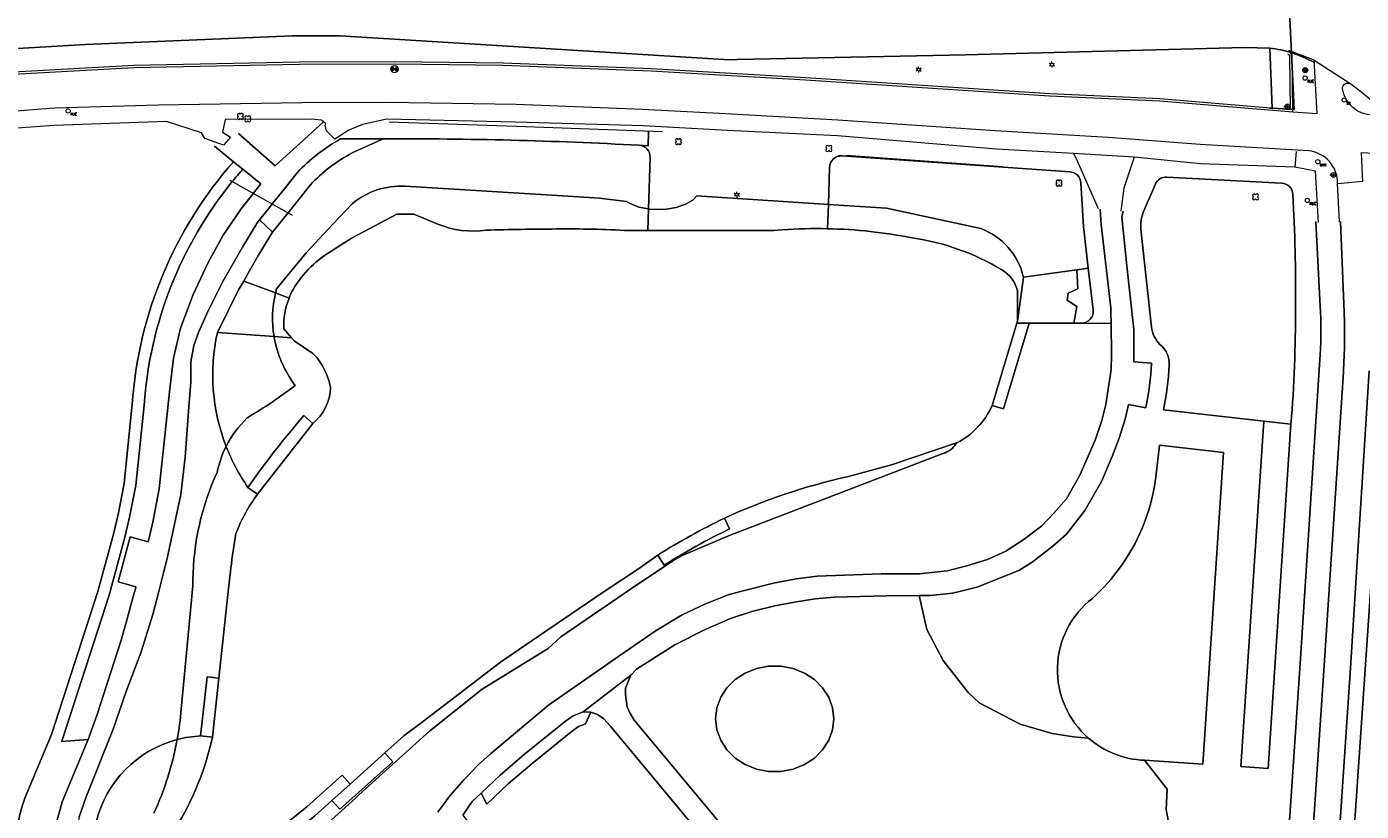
# Model space of a CAD drawing. Header units: metres. Extents: x 151448 to 154749, y 463108 to 465296.
# Tile 108 of 256: x 152862 to 152975, y 463982 to 464048. Entities that reach past the tile are written whole.
import ezdxf

# ---------------------------------------------------------------- set-up
doc = ezdxf.new("R2010")
doc.units = ezdxf.units.M
doc.layers.get('0').update_dxf_attribs({"lineweight": 9})
for name, color, linetype, lineweight in [('B-ME-GR-BOOM-S', 253, 'Continuous', 9), ('B-ME-GR-HAAG-G', 253, 'Continuous', 9), ('B-ME-IE-MEUBILAIR_BRANDKRAAN-S', 253, 'Continuous', 9), ('B-ME-IE-MEUBILAIR_LICHTMAST-S', 253, 'Continuous', 9), ('B-ME-IE-MEUBILAIR_STRAATKOLK-S', 253, 'Continuous', 9), ('B-ME-IE-MEUBILAIR_VERKEERSBORD-S', 253, 'Continuous', 9), ('B-ME-IE-MEUBILAIR_VERKEERSLICHT-S', 253, 'Continuous', 9), ('B-ME-KL-DATA_VERKLIKKER-S', 253, 'Continuous', 9), ('B-ME-OG-TERREIN_CULTUURSCHEIDING-G', 253, 'Continuous', 9), ('B-ME-RI-PUT-S', 253, 'Continuous', 9), ('B-ME-VH-KANTOPSLUITING_VOORKANTBAND-G', 253, 'Continuous', 9), ('B-ME-VH-MATERIAALGRENS-G', 253, 'Continuous', 9), ('B-ME-VH-VERHARDING_ASFALT-G', 253, 'Continuous', 9), ('B-ME-VH-VERHARDING_PUIN-G', 253, 'Continuous', 9), ('B-ME-VH-VERHARDING_TEGEL-G', 253, 'Continuous', 9), ('B-PV-GR-BEPLANTING_CULTUUR_BOSPLANTSOEN-GV', 253, 'Continuous', 9), ('B-PV-GR-BEPLANTING_CULTUUR_HEESTERS-GV', 253, 'Continuous', 9), ('B-PV-GR-GROENVOORZIENING-GV', 253, 'Continuous', 9), ('B-PV-GR-HAAG-GV', 253, 'Continuous', 9), ('B-PV-GW-TALUD_KRUIN-G', 253, 'Continuous', 9), ('B-PV-KW-KUNSTWERK_DUIKER-G', 253, 'Continuous', 9), ('B-PV-OG-TERREIN_BEGROEID-GV', 253, 'Continuous', 9), ('B-PV-OG-TERREIN_OEVER-GV', 253, 'Continuous', 9), ('B-PV-OG-WATER_MEER-GV', 253, 'Continuous', 9), ('B-PV-VH-GESLOTENVERHARDING_ASFALT-GV', 253, 'Continuous', 9), ('B-PV-VH-HALFVERHARDING_GRIND-GV', 253, 'Continuous', 9), ('B-PV-VH-OPENVERHARDING_TEGEL-GV', 253, 'Continuous', 9)]:
    doc.layers.add(name, color=color, linetype=linetype, lineweight=lineweight)
doc.styles.add('18_100', font='romans', dxfattribs={"width": 0.8, "height": 0.18})
doc.styles.add('18_200', font='romans', dxfattribs={"width": 0.8, "height": 0.36})

# ---------------------------------------------------------------- blocks, each defined once
blk = doc.blocks.new('put')
at = {"color": 0, "ltscale": 0.5}
for p, q in [((-0.3, 0.06), (-0.06, 0.05)), ((-0.3, 0.03), (-0.03, 0.03)), ((-0.3, 0), (0, 0)), ((-0.29, 0.08), (-0.08, 0.08)), ((-0.28, 0.11), (-0.11, 0.11)), ((-0.27, 0.14), (-0.14, 0.14)), ((-0.27, 0.14), (-0.14, 0.14)), ((-0.25, 0.16), (-0.16, 0.16)), ((-0.23, 0.19), (-0.19, 0.19)), ((0, 0), (0.3, 0)), ((0.03, 0.03), (0.3, 0.03)), ((0.05, 0.05), (0.29, 0.05)), ((0.08, 0.08), (0.29, 0.08)), ((0.11, 0.11), (0.28, 0.11)), ((0.14, 0.14), (0.27, 0.14)), ((0.16, 0.16), (0.25, 0.16)), ((0.19, 0.19), (0.23, 0.19)), ((-0.3, -0.03), (-0.03, -0.03)), ((-0.3, -0.05), (-0.05, -0.05)), ((-0.29, -0.08), (-0.08, -0.08)), ((-0.28, -0.11), (-0.11, -0.11)), ((-0.27, -0.14), (-0.14, -0.14)), ((-0.25, -0.16), (-0.16, -0.16)), ((-0.23, -0.19), (-0.19, -0.19)), ((0.03, -0.03), (0.3, -0.03)), ((0.05, -0.05), (0.29, -0.06)), ((0.08, -0.08), (0.29, -0.08)), ((0.11, -0.11), (0.28, -0.11)), ((0.14, -0.14), (0.27, -0.14)), ((0.16, -0.16), (0.25, -0.16)), ((0.19, -0.19), (0.23, -0.19))]:
    blk.add_line(p, q, dxfattribs=at)
at = {"ltscale": 0.5}
for p, q in [((-0.21, 0.21), (0.21, -0.21)), ((0.21, 0.21), (-0.21, -0.21))]:
    blk.add_line(p, q, dxfattribs=at)
blk.add_ellipse((0, 0), major_axis=(-0.212, 0.212), ratio=1, start_param=3.926991, end_param=10.210176, dxfattribs=at)
at = {"style": '18_200', "width": 0.8}
blk.add_attdef('HOOGTE', (0.4, 0.26), '', height=0.25, dxfattribs=at)
blk = doc.blocks.new('LICHTMAST')
at = {"ltscale": 0.1}
for p, q in [((-0.11, 0.06), (-0.22, 0.13)), ((0, 0.13), (0, 0.25)), ((0.11, 0.06), (0.22, 0.13)), ((-0.11, -0.06), (-0.22, -0.13)), ((0, -0.13), (0, -0.25)), ((0.11, -0.06), (0.22, -0.13))]:
    blk.add_line(p, q, dxfattribs=at)
blk.add_circle((0, 0), 0.127, dxfattribs=at)
at = {"style": '18_200', "width": 0.8}
blk.add_attdef('HOOGTE', (0.25, 0.24), '', height=0.25, dxfattribs=at)
blk = doc.blocks.new('verkeersbord')
blk.add_line((-0.3, 0), (0.3, 0))
for radius in [0.2, 0.0745]:
    blk.add_circle((0, 0), radius)
at = {"style": '18_200', "width": 0.8}
blk.add_attdef('HOOGTE', (0.24, 0.18), '', height=0.25, dxfattribs=at)
blk = doc.blocks.new('kabelverklikker')
at = {"ltscale": 2}
blk.add_ellipse((0, 0), major_axis=(-0.127, 0.127), ratio=1, start_param=3.926991, end_param=10.210176, dxfattribs=at)
at = {"ltscale": 2, "style": '18_100', "width": 0.8}
blk.add_text('KLIC', height=0.216, dxfattribs=at).set_placement((0.19, -0.37))
at = {"style": '18_200', "width": 0.8}
blk.add_attdef('HOOGTE', (0.26, 0.12), '', height=0.25, dxfattribs=at)
blk = doc.blocks.new('verkeerslicht')
h = blk.add_hatch()
h.set_pattern_fill('ANSI31', color=256, scale=0.0045, style=0)
h.set_pattern_definition([(45, (-99614.369806, -220088.543568), (-0.0101027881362, 0.0101027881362), [])])
edge = h.paths.add_edge_path()
edge.add_ellipse((0, 0), major_axis=(-0.0895, 0.0895), ratio=1, start_angle=0, end_angle=360)
edge = h.paths.add_edge_path(flags=16)
edge.add_arc((0, 0), 0.0678, 0, 360)
blk.add_circle((0, 0), 0.0678)
blk.add_ellipse((0, 0), major_axis=(0.149, 0.149), ratio=1)
blk.add_ellipse((0, 0), major_axis=(-0.0895, 0.0895), ratio=1, start_param=1.570796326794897, end_param=7.853981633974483)
at = {"style": '18_200', "width": 0.8}
blk.add_attdef('HOOGTE', (0.26, 0.21), '', height=0.25, dxfattribs=at)
blk = doc.blocks.new('STRAATKOLK')
at = {"ltscale": 2}
blk.add_ellipse((0, 0), major_axis=(-0.127, 0.127), ratio=1, start_param=3.926991, end_param=10.210176, dxfattribs=at)
at = {"ltscale": 2, "style": '18_100', "width": 0.8}
blk.add_text('SK', height=0.216, dxfattribs=at).set_placement((0.19, -0.37))
at = {"style": '18_200', "width": 0.8}
blk.add_attdef('HOOGTE', (0.29, 0.21), '', height=0.25, dxfattribs=at)
blk = doc.blocks.new('BRANDKRAAN')
at = {"ltscale": 2}
blk.add_ellipse((0, 0), major_axis=(-0.127, 0.127), ratio=1, start_param=3.926991, end_param=10.210176, dxfattribs=at)
at = {"ltscale": 2, "style": '18_100', "width": 0.8}
blk.add_text('BKR', height=0.216, dxfattribs=at).set_placement((0.18, -0.38))
at = {"style": '18_200', "width": 0.8}
blk.add_attdef('HOOGTE', (0.29, 0.2), '', height=0.25, dxfattribs=at)
blk = doc.blocks.new('boom')
for centre, major_axis, start_param, end_param in [((-0.12, 0.12), (-0.0916, 0.0916), 4.266828, 8.299543), ((0.12, 0.12), (0.0916, 0.0916), 4.266828, 8.299543), ((-0.12, -0.12), (0.0916, 0.0916), 1.125235, 5.15795), ((0.12, -0.12), (-0.0916, 0.0916), 1.125235, 5.15795)]:
    blk.add_ellipse(centre, major_axis=major_axis, ratio=1, start_param=start_param, end_param=end_param)
at = {"style": '18_200', "width": 0.8}
blk.add_attdef('HOOGTE', (0.31, 0.12), '', height=0.25, dxfattribs=at)

msp = doc.modelspace()

# ---------------------------------------------------------------- linework, layer by layer
at = {"layer": 'B-ME-GR-HAAG-G', "ltscale": 0.2}
msp.add_lwpolyline([(152856.998, 464043.521), (152871.218, 464044.304), (152885.176, 464044.574), (152893.207, 464044.606), (152902.301, 464044.488), (152914.767, 464044.01), (152927.772, 464043.261), (152937.178, 464042.635), (152948.312, 464041.928), (152957.576, 464041.499), (152968.575, 464040.581), (152968.506, 464045.024, 0.4575547), (152968.335, 464045.227)], format="xyb", dxfattribs=at)
at = {"layer": 'B-ME-OG-TERREIN_CULTUURSCHEIDING-G'}
for points in [[(152915.708, 464038.695), (152903.427, 464039.15), (152892.725, 464039.509)], [(152944.335, 464035.754), (152931.182, 464036.702)]]:
    msp.add_lwpolyline(points, dxfattribs=at)
at = {"layer": 'B-ME-VH-KANTOPSLUITING_VOORKANTBAND-G'}
for points in [[(152968.778, 464040.363), (152968.706, 464045.013, 0.4408962), (152968.338, 464045.427)], [(152972.69, 464031.101), (152972.53, 464034.332, 0.3873122), (152970.106, 464037.092), (152960.978, 464037.623), (152953.218, 464038.218), (152943.725, 464038.768), (152930.464, 464039.683), (152921.028, 464040.207), (152914.006, 464040.581), (152903.394, 464040.991), (152892.556, 464041.148), (152885.394, 464041.142), (152873.312, 464040.927), (152864.548, 464040.678), (152850.823, 464039.619)]]:
    msp.add_lwpolyline(points, format="xyb", dxfattribs=at)
msp.add_lwpolyline([(152975.857, 464040.941, -0.6285985), (152975.539, 464040.12, -0.3773387), (152972.937, 464042.322, -0.5868904), (152973.655, 464042.729), (152974.569, 464042.031)], format="xyb", close=True, dxfattribs=at)
at = {"layer": 'B-ME-VH-MATERIAALGRENS-G', "ltscale": 0.3}
msp.add_lwpolyline([(152970.565, 464044.708), (152973.655, 464042.729)], dxfattribs=at)
at = {"layer": 'B-ME-VH-VERHARDING_ASFALT-G'}
for points in [[(152857.012, 464043.321), (152871.225, 464044.104), (152885.178, 464044.374), (152893.208, 464044.406), (152902.296, 464044.288), (152914.757, 464043.81), (152927.76, 464043.061), (152937.165, 464042.435), (152948.301, 464041.728), (152957.563, 464041.299), (152968.778, 464040.363), (152970.826, 464040.219), (152970.565, 464044.708), (152968.436, 464045.536)], [(152969.047, 464037.04), (152968.948, 464035.707), (152960.994, 464035.989), (152955.406, 464036.557), (152950.317, 464036.867), (152943.841, 464037.232), (152930.456, 464038.355), (152921.182, 464038.795), (152914.116, 464039.2), (152903.345, 464039.503), (152892.523, 464039.748), (152890.479, 464039.306), (152889.324, 464038.825), (152888.15, 464038.062), (152887.434, 464038.759), (152887.344, 464039.238), (152887.398, 464039.365), (152887.015, 464039.66), (152886.171, 464039.768), (152878.925, 464039.714), (152878.683, 464038.67), (152879.378, 464038.243), (152878.766, 464037.572), (152877.205, 464038.13), (152876.917, 464038.598), (152873.976, 464039.56), (152864.539, 464039.21), (152853.066, 464038.4)], [(152972.53, 464034.332), (152974.661, 464034.538), (152974.643, 464035.016), (152974.558, 464036.937), (152978.366, 464036.753), (152978.761, 464034.734)]]:
    msp.add_lwpolyline(points, dxfattribs=at)
at = {"layer": 'B-ME-VH-VERHARDING_PUIN-G'}
for points in [[(152952.411, 464032.209), (152950.541, 464036.461), (152950.317, 464036.867)], [(152955.406, 464036.557), (152954.544, 464033.939), (152954.297, 464032)]]:
    msp.add_lwpolyline(points, dxfattribs=at)
at = {"layer": 'B-ME-VH-VERHARDING_TEGEL-G'}
msp.add_lwpolyline([(152970.915, 464031.07), (152970.684, 464035.389), (152968.948, 464035.707)], dxfattribs=at)
at = {"layer": 'B-PV-GR-BEPLANTING_CULTUUR_BOSPLANTSOEN-GV', "flags": 128}
for points in [[(152892.206, 464038.104), (152889.603, 464036.918)], [(152879.617, 464036.171), (152878.009, 464037.478)], [(152894.052, 464034.116), (152906.845, 464033.319), (152910.406, 464033.097), (152912.68, 464032.829), (152913.002, 464032.65), (152913.721, 464032.36), (152914.54, 464032.195), (152914.677, 464036.531)], [(152949.998, 464035.328), (152930.849, 464036.66)], [(152929.78, 464035.694), (152929.681, 464032.576), (152934.563, 464032.257), (152942.514, 464030.542)], [(152886.061, 464034.209), (152884.21, 464031.885), (152882.909, 464030.252), (152881.676, 464028.219), (152880.863, 464026.799), (152880.479, 464026.129), (152883.155, 464025.125)], [(152950.589, 464027.079), (152951.55, 464027.212), (152951.137, 464030.728), (152950.927, 464034.388)], [(152883.246, 464025.479), (152885.723, 464028.513), (152886.828, 464029.689), (152888.007, 464030.943), (152889.598, 464032.635)], [(152946.093, 464026.459), (152950.589, 464027.079)], [(152862.342, 463983.271), (152864.301, 463987.958), (152868.189, 463999.996), (152869.511, 464004.839), (152869.9, 464006.469), (152870.403, 464009.077), (152871.101, 464015.755)]]:
    msp.add_lwpolyline(points, dxfattribs=at)
at = {"layer": 'B-PV-GR-BEPLANTING_CULTUUR_BOSPLANTSOEN-GV'}
for points in [[(152913.747, 464037.56, 0.014341), (152892.206, 464038.104)], [(152914.677, 464036.531, 0.4035625), (152913.747, 464037.56)], [(152871.101, 464015.755, -0.1650369), (152879.617, 464036.171)], [(152889.603, 464036.918, 0.0798378), (152886.061, 464034.209)], [(152930.849, 464036.66, 0.4250421), (152929.78, 464035.694)], [(152950.927, 464034.388, 0.3782736), (152949.998, 464035.328)], [(152889.598, 464032.635, -0.1880345), (152894.052, 464034.116)], [(152942.514, 464030.542, -0.2542816), (152946.093, 464026.459)], [(152883.155, 464025.125, -0.0079493), (152883.246, 464025.479)], [(152862.968, 463972.305, -0.2427505), (152862.342, 463983.271)]]:
    msp.add_lwpolyline(points, format="xyb", dxfattribs=at)
at = {"layer": 'B-PV-GR-BEPLANTING_CULTUUR_BOSPLANTSOEN-GV', "flags": 128}
for points in [[(152945.596, 464022.766), (152945.54, 464022.581), (152946.584, 464022.581), (152950.334, 464022.581), (152950.576, 464023.988), (152949.774, 464024.52), (152949.855, 464025.1), (152950.673, 464025.468), (152950.589, 464027.079), (152946.093, 464026.459)], [(152888.566, 463981.67), (152893.032, 463985.676), (152892.365, 463986.421), (152889.429, 463983.788), (152887.898, 463982.415)]]:
    msp.add_lwpolyline(points, close=True, dxfattribs=at)
at = {"layer": 'B-PV-GR-BEPLANTING_CULTUUR_HEESTERS-GV'}
for points in [[(152920.929, 464006.166, 0.0291387), (152915.324, 464003.063)], [(152915.858, 464002.218, -0.0290277), (152921.362, 464005.264)]]:
    msp.add_lwpolyline(points, format="xyb", dxfattribs=at)
at = {"layer": 'B-PV-GR-BEPLANTING_CULTUUR_HEESTERS-GV', "flags": 128}
for points in [[(152921.362, 464005.264), (152920.929, 464006.166)], [(152915.324, 464003.063), (152915.858, 464002.218)]]:
    msp.add_lwpolyline(points, dxfattribs=at)
at = {"layer": 'B-PV-GR-GROENVOORZIENING-GV', "flags": 128}
msp.add_lwpolyline([(152966.796, 464040.688), (152967.035, 464040.672), (152966.826, 464045.72), (152964.707, 464045.794), (152941.221, 464045.175), (152921.979, 464044.767), (152921.33, 464044.753), (152888.603, 464046.765), (152884.588, 464046.764), (152867.165, 464046.039), (152856.652, 464045.408), (152844.768, 464044.351), (152833.284, 464043.122), (152823.646, 464041.86), (152819.563, 464041.326), (152800.147, 464038.145), (152785.445, 464035.569), (152772.547, 464033.192), (152760.107, 464030.469), (152750.332, 464028.329), (152730.476, 464023.35), (152723.987, 464021.569), (152703.379, 464015.903), (152702.646, 464015.693)], dxfattribs=at)
msp.add_lwpolyline([(152968.606, 464014.093), (152966.317, 464014.334), (152964.386, 463985.26), (152966.681, 463985.108)], close=True, dxfattribs=at)
at = {"layer": 'B-PV-GR-HAAG-GV', "flags": 128}
msp.add_lwpolyline([(152966.796, 464040.688), (152967.035, 464040.672), (152966.826, 464045.72), (152964.707, 464045.794), (152941.221, 464045.175), (152921.979, 464044.767), (152921.33, 464044.753), (152888.603, 464046.765), (152884.588, 464046.764), (152867.165, 464046.039), (152856.652, 464045.408), (152844.768, 464044.351), (152833.284, 464043.122), (152823.646, 464041.86), (152819.563, 464041.326), (152800.147, 464038.145), (152785.445, 464035.569), (152772.547, 464033.192), (152760.107, 464030.469), (152750.332, 464028.329), (152730.476, 464023.35), (152723.987, 464021.569), (152703.379, 464015.903), (152702.646, 464015.693)], dxfattribs=at)
msp.add_lwpolyline([(152968.606, 464014.093), (152966.317, 464014.334), (152964.386, 463985.26), (152966.681, 463985.108)], close=True, dxfattribs=at)
at = {"layer": 'B-PV-GW-TALUD_KRUIN-G'}
for points in [[(152883.03, 464021.459, 0.1221243), (152884.81, 464017.347)], [(152884.81, 464017.347, -0.0289398), (152880.832, 464014.658)], [(152880.777, 464014.606, 0.0857256), (152878.999, 464012.213)], [(152878.999, 464012.213, 0.0660691), (152878.237, 464010.03)], [(152878.237, 464010.03, 0.1041308), (152876.197, 464000.958)], [(152875.222, 463990.11, -0.0245297), (152874.875, 463987.539)], [(152874.875, 463987.539, -0.0615365), (152872.917, 463981.332)]]:
    msp.add_lwpolyline(points, format="xyb", dxfattribs=at)
at = {"layer": 'B-PV-GW-TALUD_KRUIN-G', "flags": 128}
for points in [[(152880.832, 464014.658), (152880.777, 464014.606)], [(152876.197, 464000.958), (152876.199, 464000.491), (152875.222, 463990.11)]]:
    msp.add_lwpolyline(points, dxfattribs=at)
at = {"layer": 'B-PV-KW-KUNSTWERK_DUIKER-G', "flags": 128}
msp.add_lwpolyline([(152879.309, 464034.616), (152884.568, 464031.686)], dxfattribs=at)
at = {"layer": 'B-PV-OG-TERREIN_BEGROEID-GV', "flags": 128}
for points in [[(152880.038, 464038.56), (152883.116, 464035.826), (152887.177, 464039.509)], [(152889.603, 464036.918), (152892.206, 464038.104), (152888.618, 464038.088)], [(152888.618, 464038.088), (152892.206, 464038.104)], [(152913.747, 464037.56), (152914.506, 464037.524), (152914.544, 464038.738)], [(152914.544, 464038.738), (152914.506, 464037.524), (152913.747, 464037.56)], [(152880.393, 464035.54), (152879.617, 464036.171)], [(152914.677, 464036.531), (152914.54, 464032.195), (152914.572, 464032.189), (152915.294, 464032.139), (152916.061, 464032.18), (152916.863, 464032.327), (152917.665, 464032.601), (152918.285, 464032.948), (152918.611, 464033.299), (152925.872, 464032.825), (152929.681, 464032.576), (152929.78, 464035.694)], [(152930.849, 464036.66), (152930.528, 464036.682)], [(152930.528, 464036.682), (152930.849, 464036.66), (152949.998, 464035.328)], [(152881.29, 464033.513), (152881.916, 464034.301), (152880.393, 464035.54)], [(152884.972, 464035.24), (152883.648, 464033.582), (152882.884, 464032.624), (152882.562, 464032.221), (152881.817, 464031.288), (152882.909, 464030.252), (152884.21, 464031.885), (152886.061, 464034.209)], [(152958.168, 464034.885), (152967.826, 464034.378)], [(152967.826, 464034.378), (152958.168, 464034.885)], [(152950.927, 464034.388), (152951.137, 464030.728), (152951.55, 464027.212), (152951.963, 464023.698)], [(152956.21, 464031.995), (152957.197, 464034.282)], [(152957.197, 464034.282), (152956.21, 464031.995)], [(152872.099, 464015.687), (152871.393, 464008.93), (152870.877, 464006.258), (152870.476, 464004.576), (152869.141, 463999.689), (152865.224, 463987.572), (152865.139, 463987.37), (152867.382, 463987.554), (152868.104, 463989.56), (152870.176, 463995.907), (152870.596, 463997.397), (152871.269, 463999.875), (152871.303, 464000), (152871.337, 464000.125), (152871.41, 464000.392), (152869.909, 464000.807), (152870.934, 464004.59), (152872.438, 464004.183), (152872.833, 464005.836), (152873.373, 464008.636), (152874.226, 464016.812), (152874.562, 464019.639), (152875.146, 464022.152), (152876.237, 464025.007), (152877.499, 464027.7), (152878.757, 464029.984), (152880.249, 464032.203), (152881.29, 464033.513)], [(152953.461, 464023.436), (152953.453, 464023.872), (152952.627, 464030.903), (152952.554, 464032.179)], [(152954.484, 464032.023), (152954.363, 464031.5), (152954.806, 464027.404), (152955.383, 464022.057), (152955.373, 464019.33), (152956.881, 464019.224)], [(152878.26, 464021.799), (152880.05, 464025.379), (152880.479, 464026.129), (152880.863, 464026.799), (152881.676, 464028.219), (152882.909, 464030.252), (152881.817, 464031.288), (152881.677, 464031.112), (152880.384, 464028.981), (152878.727, 464026.088), (152877.464, 464023.561), (152876.664, 464021.799), (152876.289, 464020.711), (152876.016, 464019.322), (152876.021, 464017.625), (152875.868, 464015.545)], [(152956.87, 464022.261), (152955.982, 464030.485)], [(152955.982, 464030.485), (152956.87, 464022.261)], [(152971.061, 464023.978), (152970.713, 464031.137)], [(152950.589, 464027.079), (152950.673, 464025.468), (152949.855, 464025.1), (152949.774, 464024.52), (152950.576, 464023.988), (152950.334, 464022.581), (152950.97, 464022.581)], [(152951.963, 464023.698), (152951.55, 464027.212), (152950.589, 464027.079)], [(152880.479, 464026.129), (152880.05, 464025.379), (152878.26, 464021.799), (152883.03, 464021.459)], [(152883.155, 464025.125), (152880.479, 464026.129)], [(152884.294, 464024.697), (152883.155, 464025.125)], [(152896.807, 463981.426), (152897.817, 463982.811), (152899.012, 463984.158), (152899.279, 463984.437), (152900.15, 463985.349), (152901.252, 463986.351), (152906.133, 463990.44), (152912.041, 463994.559), (152915.179, 463996.717), (152917.386, 463998.039), (152919.287, 463998.94), (152921.261, 463999.734), (152922.273, 464000), (152925.074, 464000.693), (152926.957, 464001.068), (152928.75, 464001.286), (152934.125, 464001.501), (152937.341, 464001.481), (152939.67, 464001.737), (152941.333, 464002.158), (152943.084, 464002.686), (152944.622, 464003.403), (152946.167, 464004.408), (152947.651, 464005.522), (152948.632, 464006.562), (152949.713, 464007.805), (152950.829, 464009.79), (152952.123, 464012.75), (152952.691, 464014.381), (152953.027, 464015.736), (152953.481, 464018.693), (152953.521, 464019.929), (152953.476, 464022.559), (152950.97, 464022.581), (152950.334, 464022.581), (152946.584, 464022.581), (152944.417, 464015.38), (152943.459, 464015.668)], [(152950.97, 464022.581), (152953.476, 464022.559), (152953.461, 464023.436)], [(152883.03, 464021.459), (152878.26, 464021.799)], [(152883.03, 464021.459), (152884.501, 464021.354), (152883.848, 464022.11)], [(152886.387, 464019.955), (152886.302, 464020.043), (152884.717, 464021.104), (152884.501, 464021.354), (152883.03, 464021.459)], [(152954.79, 463967.981), (152953.56, 463966.684), (152951.988, 463965.356), (152949.584, 463964.771), (152947.363, 463964.845), (152945.563, 463965.23), (152941.98, 463966.027), (152940.174, 463966.078), (152939.528, 463966.097), (152939.055, 463965.89), (152936.061, 463964.581), (152934.714, 463963.731), (152934.601, 463963.68), (152939.614, 463957.665), (152941.022, 463956.345), (152942.137, 463955.742), (152943.704, 463955.251), (152945.622, 463954.939), (152947.671, 463954.969), (152949.771, 463955.151), (152966.867, 463956.772), (152969.379, 463993.945), (152971.078, 464019.952)], [(152975.186, 464018.564), (152973.624, 463993.577), (152970.249, 463943.615), (152969.362, 463931.629)], [(152970.805, 463933.947), (152972.03, 463952.392), (152972.319, 463957.019), (152972.642, 463961.896), (152973.358, 463971.604), (152973.429, 463972.559), (152975.292, 464000), (152975.441, 464002.243), (152976.058, 464008.466), (152976.983, 464016.824)], [(152871.101, 464015.755), (152870.403, 464009.077), (152869.9, 464006.469), (152869.511, 464004.839), (152868.189, 463999.996), (152864.301, 463987.958), (152862.342, 463983.271)], [(152865.656, 463973.617), (152865.923, 463973.855), (152864.659, 463975.843), (152864.346, 463977.821), (152864.547, 463979.935), (152865.186, 463982.297), (152867.374, 463987.531), (152867.382, 463987.554), (152865.139, 463987.37), (152865.224, 463987.572), (152869.141, 463999.689), (152870.476, 464004.576), (152870.877, 464006.258), (152871.393, 464008.93), (152872.099, 464015.687)], [(152956.389, 464015.457), (152954.941, 464015.751), (152954.648, 464014.494), (152954.155, 464012.903), (152953.577, 464011.359), (152952.662, 464009.273), (152951.265, 464006.822), (152949.731, 464004.823), (152949.023, 464004.202)], [(152875.868, 464015.545), (152875.556, 464011.312), (152875.172, 464008.178), (152874.044, 464002.772), (152873.765, 464001.675), (152873.338, 464000), (152872.831, 463998.064), (152871.81, 463994.852), (152870.617, 463991.667), (152869.503, 463988.426), (152867.219, 463982.728), (152866.624, 463981.026), (152866.21, 463978.584), (152866.349, 463976.969), (152866.625, 463975.809), (152867.061, 463974.874), (152867.092, 463974.901), (152868.175, 463976.097)], [(152880.777, 464014.606), (152880.832, 464014.658)], [(152880.832, 464014.658), (152880.777, 464014.606)], [(152881.65, 464008.192), (152886.284, 464014.148), (152885.526, 464014.8)], [(152885.526, 464014.8), (152886.284, 464014.148)], [(152968.606, 464014.093), (152966.681, 463985.108), (152964.386, 463985.26), (152966.317, 464014.334), (152957.886, 464015.288)], [(152957.886, 464015.288), (152966.317, 464014.334)], [(152966.317, 464014.334), (152968.606, 464014.093)], [(152940.463, 464012.5), (152940.33, 464012.292)], [(152956.275, 463985.799), (152961.193, 463985.472), (152962.935, 464011.699), (152957.549, 464012.307), (152957.248, 464009.634)], [(152957.248, 464009.634), (152957.549, 464012.307), (152962.935, 464011.699), (152961.193, 463985.472), (152956.275, 463985.799), (152958.184, 463983.369), (152958.11, 463981.662), (152958.552, 463979.195)], [(152939.178, 464011.548), (152932.146, 464008.87), (152921.418, 464004.756), (152917.318, 464003.01), (152916.587, 464002.576), (152913.02, 464000.21), (152907.154, 463996.199), (152906.089, 463995.206), (152900.54, 463991.774), (152896.114, 463988.259), (152890.176, 463982.885), (152889.871, 463982.609), (152882.601, 463976.014)], [(152881.65, 464008.192), (152880.832, 464008.767)], [(152880.832, 464008.767), (152881.65, 464008.192)], [(152949.023, 464004.202), (152948.582, 464003.815), (152946.829, 464002.47), (152945.706, 464001.765), (152942.398, 464000.449), (152942.273, 464000.399), (152940.729, 464000), (152940.129, 463999.857), (152938.245, 463999.655), (152937.324, 463999.652), (152937.956, 463996.802), (152939.35, 463994.189), (152941.443, 463991.501), (152942.372, 463990.629), (152945.808, 463988.825), (152948.508, 463988.052), (152950.296, 463987.759), (152951.574, 463987.663)], [(152876.853, 463987.846), (152877.394, 463992.817), (152878.388, 463992.709), (152879.181, 464000), (152879.396, 464001.958)], [(152876.197, 464000.958), (152876.199, 464000.491), (152875.222, 463990.11)], [(152875.222, 463990.11), (152876.199, 464000.491), (152876.197, 464000.958)], [(152951.574, 463987.663), (152950.296, 463987.759), (152948.508, 463988.052), (152945.808, 463988.825), (152942.372, 463990.629), (152941.443, 463991.501), (152939.35, 463994.189), (152937.956, 463996.802), (152937.324, 463999.652), (152934.56, 463999.643), (152930.176, 463999.533), (152928.574, 463999.373), (152926.827, 463999.117), (152925.172, 463998.791), (152923.251, 463998.319), (152921.432, 463997.725), (152919.318, 463996.811), (152916.761, 463995.505), (152913.522, 463993.474), (152913.056, 463992.954), (152912.619, 463991.874), (152912.594, 463991.345), (152912.755, 463990.303), (152912.965, 463989.787), (152913.345, 463989.182), (152934.601, 463963.68)], [(152877.847, 463987.738), (152876.853, 463987.846)], [(152958.552, 463979.195), (152958.11, 463981.662), (152958.184, 463983.369), (152956.275, 463985.799)]]:
    msp.add_lwpolyline(points, dxfattribs=at)
at = {"layer": 'B-PV-OG-TERREIN_BEGROEID-GV'}
for points in [[(152888.618, 464038.088, 0.0748527), (152884.972, 464035.24)], [(152892.206, 464038.104, -0.014341), (152913.747, 464037.56)], [(152913.747, 464037.56, -0.4035625), (152914.677, 464036.531)], [(152879.617, 464036.171, 0.1650369), (152871.101, 464015.755)], [(152886.061, 464034.209, -0.0798378), (152889.603, 464036.918)], [(152929.78, 464035.694, -0.4250421), (152930.849, 464036.66)], [(152879.514, 464034.502, -0.0099725), (152880.393, 464035.54)], [(152880.393, 464035.54, 0.0099725), (152879.514, 464034.502)], [(152949.998, 464035.328, -0.3782736), (152950.927, 464034.388)], [(152957.197, 464034.282, -0.313921), (152958.168, 464034.885)], [(152958.168, 464034.885, 0.313921), (152957.197, 464034.282)], [(152872.099, 464015.687, -0.1547129), (152879.514, 464034.502)], [(152879.514, 464034.502, 0.1547129), (152872.099, 464015.687)], [(152967.826, 464034.378, -0.3820868), (152968.772, 464033.437)], [(152968.772, 464033.437, 0.3820868), (152967.826, 464034.378)], [(152968.772, 464033.437, -0.0172348), (152968.989, 464023.863)], [(152968.989, 464023.863, 0.0172348), (152968.772, 464033.437)], [(152955.982, 464030.485, -0.128546), (152956.21, 464031.995)], [(152956.21, 464031.995, 0.128546), (152955.982, 464030.485)], [(152883.03, 464021.459, -0.0995594), (152883.155, 464025.125)], [(152883.155, 464025.125, 0.0995594), (152883.03, 464021.459)], [(152883.848, 464022.11, -0.1018713), (152884.294, 464024.697)], [(152950.97, 464022.581, 0.4492418), (152951.963, 464023.698)], [(152951.963, 464023.698, -0.4492418), (152950.97, 464022.581)], [(152968.989, 464023.863, -0.0222088), (152968.606, 464014.093)], [(152968.606, 464014.093, 0.0222088), (152968.989, 464023.863)], [(152971.078, 464019.952, 0.0315444), (152971.061, 464023.978)], [(152878.999, 464012.213, -0.1480172), (152878.26, 464021.799)], [(152878.26, 464021.799, 0.1480172), (152878.999, 464012.213)], [(152884.81, 464017.347, -0.1221243), (152883.03, 464021.459)], [(152883.03, 464021.459, 0.1221243), (152884.81, 464017.347)], [(152957.586, 464020.792, -0.1770647), (152956.87, 464022.261)], [(152956.87, 464022.261, 0.1770647), (152957.586, 464020.792)], [(152958.373, 464019.058, 0.2359511), (152957.586, 464020.792)], [(152957.586, 464020.792, -0.2359511), (152958.373, 464019.058)], [(152887.78, 464017.165, 0.1465654), (152886.387, 464019.955)], [(152956.881, 464019.224, -0.036599), (152956.389, 464015.457)], [(152957.886, 464015.288, 0.0347843), (152958.373, 464019.058)], [(152958.373, 464019.058, -0.0347843), (152957.886, 464015.288)], [(152880.832, 464014.658, 0.0289398), (152884.81, 464017.347)], [(152884.81, 464017.347, -0.0289398), (152880.832, 464014.658)], [(152886.284, 464014.148, 0.2208493), (152887.78, 464017.165)], [(152943.459, 464015.668, -0.176147), (152940.463, 464012.5)], [(152878.999, 464012.213, -0.0857256), (152880.777, 464014.606)], [(152880.777, 464014.606, 0.0857256), (152878.999, 464012.213)], [(152880.832, 464008.767, -0.0245195), (152885.526, 464014.8)], [(152885.526, 464014.8, 0.0245195), (152880.832, 464008.767)], [(152940.33, 464012.292, -0.1460702), (152939.178, 464011.548)], [(152878.999, 464012.213, 0.0660691), (152878.237, 464010.03)], [(152878.237, 464010.03, -0.0660691), (152878.999, 464012.213)], [(152880.832, 464008.767, -0.0589113), (152878.999, 464012.213)], [(152878.999, 464012.213, 0.0589113), (152880.832, 464008.767)], [(152878.237, 464010.03, 0.1041308), (152876.197, 464000.958)], [(152876.197, 464000.958, -0.1041308), (152878.237, 464010.03)], [(152957.248, 464009.634, -0.1781913), (152951.909, 463999.424)], [(152951.909, 463999.424, 0.1781913), (152957.248, 464009.634)], [(152879.828, 464004.876, -0.0747551), (152881.65, 464008.192)], [(152879.396, 464001.958, -0.0185061), (152879.828, 464004.876)], [(152951.909, 463999.424, 0.4728354), (152951.574, 463987.663)], [(152951.574, 463987.663, -0.4728354), (152951.909, 463999.424)], [(152875.222, 463990.11, -0.0245297), (152874.875, 463987.539)], [(152874.875, 463987.539, 0.0245297), (152875.222, 463990.11)], [(152872.841, 463977.38, 0.1162428), (152877.847, 463987.738)], [(152874.875, 463987.539, -0.0530612), (152876.853, 463987.846)], [(152876.853, 463987.846, 0.0530612), (152874.875, 463987.539)], [(152956.275, 463985.799, -0.1710424), (152951.574, 463987.663)], [(152951.574, 463987.663, 0.1710424), (152956.275, 463985.799)], [(152874.875, 463987.539, 0.2746541), (152868.058, 463980.586)], [(152868.058, 463980.586, -0.2746541), (152874.875, 463987.539)], [(152872.917, 463981.332, 0.0615365), (152874.875, 463987.539)], [(152874.875, 463987.539, -0.0615365), (152872.917, 463981.332)], [(152862.342, 463983.271, 0.2427505), (152862.968, 463972.305)]]:
    msp.add_lwpolyline(points, format="xyb", dxfattribs=at)
at = {"layer": 'B-PV-OG-TERREIN_BEGROEID-GV', "flags": 128}
for points in [[(152945.54, 464022.581), (152943.459, 464015.668), (152944.417, 464015.38), (152946.584, 464022.581)], [(152922.68, 463993.137), (152921.838, 463992.591), (152921.141, 463991.9), (152920.621, 463991.095), (152920.299, 463990.211), (152920.19, 463989.287), (152920.299, 463988.363), (152920.621, 463987.479), (152921.141, 463986.674), (152921.838, 463985.983), (152922.68, 463985.437), (152923.631, 463985.059), (152924.649, 463984.865), (152925.691, 463984.865), (152926.709, 463985.059), (152927.66, 463985.437), (152928.502, 463985.983), (152929.199, 463986.674), (152929.719, 463987.479), (152930.041, 463988.363), (152930.15, 463989.287), (152930.041, 463990.211), (152929.719, 463991.095), (152929.199, 463991.9), (152928.502, 463992.591), (152927.66, 463993.137), (152926.709, 463993.515), (152925.691, 463993.709), (152924.649, 463993.709), (152923.631, 463993.515)], [(152922.68, 463993.137), (152923.631, 463993.515), (152924.649, 463993.709), (152925.691, 463993.709), (152926.709, 463993.515), (152927.66, 463993.137), (152928.502, 463992.591), (152929.199, 463991.9), (152929.719, 463991.095), (152930.041, 463990.211), (152930.15, 463989.287), (152930.041, 463988.363), (152929.719, 463987.479), (152929.199, 463986.674), (152928.502, 463985.983), (152927.66, 463985.437), (152926.709, 463985.059), (152925.691, 463984.865), (152924.649, 463984.865), (152923.631, 463985.059), (152922.68, 463985.437), (152921.838, 463985.983), (152921.141, 463986.674), (152920.621, 463987.479), (152920.299, 463988.363), (152920.19, 463989.287), (152920.299, 463990.211), (152920.621, 463991.095), (152921.141, 463991.9), (152921.838, 463992.591)], [(152877.847, 463987.738), (152878.388, 463992.709), (152877.394, 463992.817), (152876.853, 463987.846)], [(152909.693, 463989.851), (152909.227, 463988.862), (152908.665, 463988.647), (152908.148, 463988.284), (152904.739, 463985.538), (152902.72, 463983.811), (152900.929, 463982.095), (152900.45, 463983.023), (152899.708, 463982.313), (152898.916, 463981.183), (152904.541, 463973.964), (152905.194, 463973.273), (152905.69, 463972.934), (152906.726, 463972.392), (152907.847, 463972.078), (152908.834, 463972.049), (152910.344, 463972.395), (152911.809, 463973.285), (152919.332, 463979.041), (152911.326, 463988.694), (152910.777, 463989.295), (152910.248, 463989.651)], [(152909.054, 463989.867), (152908.192, 463989.537), (152907.546, 463989.083), (152904.1, 463986.308), (152902.049, 463984.553), (152900.45, 463983.023), (152900.929, 463982.095), (152902.72, 463983.811), (152904.739, 463985.538), (152908.148, 463988.284), (152908.665, 463988.647), (152909.227, 463988.862), (152909.693, 463989.851)]]:
    msp.add_lwpolyline(points, close=True, dxfattribs=at)
at = {"layer": 'B-PV-OG-TERREIN_OEVER-GV'}
for points in [[(152894.052, 464034.116, 0.1880345), (152889.598, 464032.635)], [(152896.826, 464030.92, 0.1322806), (152900.878, 464030.406)], [(152900.878, 464030.406, -0.0079934), (152906.756, 464030.511)], [(152906.772, 464030.511, -0.01696), (152912.905, 464030.375)], [(152925.796, 464030.434, -0.0238199), (152929.617, 464030.535)], [(152929.617, 464030.535, -0.0441491), (152936.724, 464029.761)], [(152946.093, 464026.459, 0.2542816), (152942.514, 464030.542)], [(152936.724, 464029.761, -0.1008815), (152944.274, 464027.075)], [(152884.63, 464025.419, -0.1326267), (152888.059, 464028.776)], [(152944.274, 464027.075, -0.2094091), (152945.596, 464025.298)], [(152883.246, 464025.479, 0.0079493), (152883.155, 464025.125)], [(152884.294, 464024.697, -0.0303447), (152884.63, 464025.419)], [(152939.178, 464011.548, 0.1460702), (152940.33, 464012.292)], [(152931.264, 464009.66, 0.0526686), (152920.929, 464006.166)], [(152921.362, 464005.264, 0.0290277), (152915.858, 464002.218)]]:
    msp.add_lwpolyline(points, format="xyb", dxfattribs=at)
at = {"layer": 'B-PV-OG-TERREIN_OEVER-GV', "flags": 128}
for points in [[(152912.905, 464030.375), (152914.483, 464030.375), (152914.54, 464032.195), (152913.721, 464032.36), (152913.002, 464032.65), (152912.68, 464032.829), (152910.406, 464033.097), (152906.845, 464033.319), (152894.052, 464034.116)], [(152889.598, 464032.635), (152888.007, 464030.943), (152886.828, 464029.689), (152885.723, 464028.513), (152883.246, 464025.479)], [(152929.617, 464030.535), (152929.681, 464032.576), (152925.872, 464032.825), (152918.611, 464033.299), (152918.285, 464032.948), (152917.665, 464032.601), (152916.863, 464032.327), (152916.061, 464032.18), (152915.294, 464032.139), (152914.572, 464032.189), (152914.54, 464032.195), (152914.483, 464030.375), (152925.082, 464030.375)], [(152942.514, 464030.542), (152934.563, 464032.257), (152929.681, 464032.576), (152929.617, 464030.535)], [(152888.059, 464028.776), (152889.6, 464029.77), (152893.352, 464031.76), (152894.78, 464031.764), (152896.826, 464030.92)], [(152906.756, 464030.511), (152906.772, 464030.511)], [(152925.082, 464030.375), (152925.796, 464030.434)], [(152945.596, 464025.298), (152945.596, 464022.766), (152946.093, 464026.459)], [(152883.155, 464025.125), (152884.294, 464024.697)], [(152940.33, 464012.292), (152940.463, 464012.5), (152934.979, 464010.668), (152931.264, 464009.66)], [(152872.492, 463964.826), (152873.16, 463965.577), (152873.6, 463965.105), (152873.763, 463965.244), (152874.875, 463966.195), (152874.996, 463966.299), (152874.087, 463967.288), (152874.756, 463968.038), (152876.626, 463970.136), (152878.465, 463972.161), (152878.601, 463972.311), (152882.601, 463976.014), (152889.871, 463982.609), (152890.176, 463982.885), (152896.114, 463988.259), (152900.54, 463991.774), (152906.089, 463995.206), (152907.154, 463996.199), (152913.02, 464000.21), (152916.587, 464002.576), (152917.318, 464003.01), (152921.418, 464004.756), (152932.146, 464008.87), (152939.178, 464011.548)], [(152920.929, 464006.166), (152921.362, 464005.264)], [(152915.858, 464002.218), (152915.324, 464003.063), (152913.629, 464001.861), (152910.816, 464000), (152905.289, 463996.25), (152902.089, 463994.045), (152895.488, 463989.015), (152893.953, 463987.845), (152892.365, 463986.421), (152893.032, 463985.676), (152888.566, 463981.67), (152887.898, 463982.415), (152886.438, 463981.105), (152879.736, 463975.699), (152876.839, 463973.15), (152877.518, 463972.422), (152873.131, 463968.329), (152872.454, 463969.066), (152871.114, 463967.769), (152870.405, 463967.063), (152868.416, 463965.084), (152864.429, 463960.733), (152863.382, 463959.817)]]:
    msp.add_lwpolyline(points, dxfattribs=at)
at = {"layer": 'B-PV-OG-WATER_MEER-GV', "flags": 128}
for points in [[(152896.826, 464030.92), (152894.78, 464031.764), (152893.352, 464031.76), (152889.6, 464029.77), (152888.059, 464028.776)], [(152906.772, 464030.511), (152906.756, 464030.511)], [(152925.796, 464030.434), (152925.082, 464030.375), (152914.483, 464030.375), (152912.905, 464030.375)], [(152943.459, 464015.668), (152945.54, 464022.581), (152945.596, 464022.766), (152945.596, 464025.298)], [(152883.848, 464022.11), (152884.501, 464021.354), (152884.717, 464021.104), (152886.302, 464020.043), (152886.387, 464019.955)], [(152886.284, 464014.148), (152881.65, 464008.192)], [(152931.264, 464009.66), (152934.979, 464010.668), (152940.463, 464012.5)], [(152861.908, 463959.899), (152862.324, 463960.235), (152862.733, 463960.578), (152863.728, 463961.449), (152867.691, 463965.773), (152870.431, 463968.5), (152871.114, 463967.769), (152872.454, 463969.066), (152871.778, 463969.802), (152876.041, 463973.779), (152879.092, 463976.464), (152885.789, 463981.866), (152888.761, 463984.532), (152889.429, 463983.788), (152892.365, 463986.421), (152893.953, 463987.845), (152895.488, 463989.015), (152902.089, 463994.045), (152905.289, 463996.25), (152910.816, 464000), (152913.629, 464001.861), (152915.324, 464003.063)], [(152879.396, 464001.958), (152879.181, 464000), (152878.388, 463992.709), (152877.847, 463987.738)], [(152876.839, 463973.15), (152879.736, 463975.699), (152886.438, 463981.105), (152887.898, 463982.415), (152889.429, 463983.788), (152888.761, 463984.532), (152885.789, 463981.866), (152879.092, 463976.464), (152876.041, 463973.779), (152871.778, 463969.802), (152872.454, 463969.066)]]:
    msp.add_lwpolyline(points, dxfattribs=at)
at = {"layer": 'B-PV-OG-WATER_MEER-GV'}
for points in [[(152900.878, 464030.406, -0.1322806), (152896.826, 464030.92)], [(152906.756, 464030.511, 0.0079934), (152900.878, 464030.406)], [(152912.905, 464030.375, 0.01696), (152906.772, 464030.511)], [(152929.617, 464030.535, 0.0238199), (152925.796, 464030.434)], [(152936.724, 464029.761, 0.0441491), (152929.617, 464030.535)], [(152944.274, 464027.075, 0.1008815), (152936.724, 464029.761)], [(152888.059, 464028.776, 0.1326267), (152884.63, 464025.419)], [(152945.596, 464025.298, 0.2094091), (152944.274, 464027.075)], [(152884.294, 464024.697, 0.1018713), (152883.848, 464022.11)], [(152884.63, 464025.419, 0.0303447), (152884.294, 464024.697)], [(152886.387, 464019.955, -0.1465654), (152887.78, 464017.165)], [(152887.78, 464017.165, -0.2208493), (152886.284, 464014.148)], [(152940.463, 464012.5, 0.176147), (152943.459, 464015.668)], [(152920.929, 464006.166, -0.0526686), (152931.264, 464009.66)], [(152881.65, 464008.192, 0.0747551), (152879.828, 464004.876)], [(152915.324, 464003.063, -0.0291387), (152920.929, 464006.166)], [(152879.828, 464004.876, 0.0185061), (152879.396, 464001.958)], [(152877.847, 463987.738, -0.1162428), (152872.841, 463977.38)]]:
    msp.add_lwpolyline(points, format="xyb", dxfattribs=at)
at = {"layer": 'B-PV-VH-GESLOTENVERHARDING_ASFALT-GV', "flags": 128}
for points in [[(152968.665, 464045.351), (152967.85, 464062.169), (152966.069, 464062.141), (152963.558, 464062.098), (152946.523, 464061.704), (152921.908, 464061.022), (152921.141, 464061.001), (152920.541, 464060.92)], [(152977.453, 464062.317), (152971.955, 464062.24), (152967.85, 464062.169), (152968.665, 464045.351)], [(152856.652, 464045.408), (152867.165, 464046.039), (152884.588, 464046.764), (152888.603, 464046.765), (152921.33, 464044.753), (152921.979, 464044.767), (152941.221, 464045.175), (152964.707, 464045.794), (152966.826, 464045.72)], [(152968.665, 464045.351), (152968.873, 464040.564), (152967.035, 464040.672), (152966.796, 464040.688)], [(152978.745, 464031.601), (152978.303, 464026.579), (152977.639, 464021.739), (152976.983, 464016.824), (152976.058, 464008.466), (152975.441, 464002.243), (152975.292, 464000), (152973.429, 463972.559), (152973.358, 463971.604), (152981.374, 463970.902), (152981.818, 463976.672), (152982.155, 463980.728)]]:
    msp.add_lwpolyline(points, dxfattribs=at)
at = {"layer": 'B-PV-VH-GESLOTENVERHARDING_ASFALT-GV'}
for points in [[(152966.826, 464045.72, -0.0581345), (152968.665, 464045.351)], [(152970.602, 464044.535, 0.0208899), (152968.665, 464045.351)], [(152968.665, 464045.351, -0.0208899), (152970.602, 464044.535, -0.0208899)]]:
    msp.add_lwpolyline(points, format="xyb", dxfattribs=at)
at = {"layer": 'B-PV-VH-HALFVERHARDING_GRIND-GV', "flags": 128}
for points in [[(152887.177, 464039.509), (152883.116, 464035.826), (152880.038, 464038.56)], [(152878.009, 464037.478), (152879.617, 464036.171), (152880.393, 464035.54), (152881.916, 464034.301), (152881.29, 464033.513), (152880.249, 464032.203), (152878.757, 464029.984), (152877.499, 464027.7), (152876.237, 464025.007), (152875.146, 464022.152), (152874.562, 464019.639), (152874.226, 464016.812), (152873.373, 464008.636), (152872.833, 464005.836), (152872.438, 464004.183), (152870.934, 464004.59), (152869.909, 464000.807), (152871.41, 464000.392), (152871.337, 464000.125), (152871.303, 464000), (152871.269, 463999.875), (152870.596, 463997.397), (152870.176, 463995.907), (152868.104, 463989.56), (152867.382, 463987.554), (152867.374, 463987.531), (152865.186, 463982.297), (152864.547, 463979.935)], [(152866.624, 463981.026), (152867.219, 463982.728), (152869.503, 463988.426), (152870.617, 463991.667), (152871.81, 463994.852), (152872.831, 463998.064), (152873.338, 464000), (152873.765, 464001.675), (152874.044, 464002.772), (152875.172, 464008.178), (152875.556, 464011.312), (152875.868, 464015.545), (152876.021, 464017.625), (152876.016, 464019.322), (152876.289, 464020.711), (152876.664, 464021.799), (152877.464, 464023.561), (152878.727, 464026.088), (152880.384, 464028.981), (152881.677, 464031.112), (152881.817, 464031.288), (152882.562, 464032.221), (152882.884, 464032.624), (152883.648, 464033.582), (152884.972, 464035.24)], [(152952.554, 464032.179), (152952.627, 464030.903), (152953.453, 464023.872), (152953.461, 464023.436), (152953.476, 464022.559), (152953.521, 464019.929), (152953.481, 464018.693), (152953.027, 464015.736), (152952.691, 464014.381), (152952.123, 464012.75), (152950.829, 464009.79), (152949.713, 464007.805), (152948.632, 464006.562), (152947.651, 464005.522), (152946.167, 464004.408), (152944.622, 464003.403), (152943.084, 464002.686), (152941.333, 464002.158), (152939.67, 464001.737), (152937.341, 464001.481), (152934.125, 464001.501), (152928.75, 464001.286), (152926.957, 464001.068), (152925.074, 464000.693), (152922.273, 464000), (152921.261, 463999.734), (152919.287, 463998.94), (152917.386, 463998.039), (152915.179, 463996.717), (152912.041, 463994.559), (152906.133, 463990.44), (152901.252, 463986.351), (152900.15, 463985.349), (152899.279, 463984.437), (152899.012, 463984.158), (152897.817, 463982.811), (152896.807, 463981.426)], [(152956.881, 464019.224), (152955.373, 464019.33), (152955.383, 464022.057), (152954.806, 464027.404), (152954.363, 464031.5), (152954.484, 464032.023)], [(152945.706, 464001.765), (152946.829, 464002.47), (152948.582, 464003.815), (152949.023, 464004.202), (152949.731, 464004.823), (152951.265, 464006.822), (152952.662, 464009.273), (152953.577, 464011.359), (152954.155, 464012.903), (152954.648, 464014.494), (152954.941, 464015.751), (152956.389, 464015.457)], [(152898.916, 463981.183), (152899.708, 463982.313), (152900.45, 463983.023), (152902.049, 463984.553), (152904.1, 463986.308), (152907.546, 463989.083), (152908.192, 463989.537), (152909.054, 463989.867), (152913.056, 463992.954), (152913.522, 463993.474), (152916.761, 463995.505), (152919.318, 463996.811), (152921.432, 463997.725), (152923.251, 463998.319), (152925.172, 463998.791), (152926.827, 463999.117), (152928.574, 463999.373), (152930.176, 463999.533), (152934.56, 463999.643), (152937.324, 463999.652), (152938.245, 463999.655), (152940.129, 463999.857), (152940.729, 464000), (152942.273, 464000.399), (152942.398, 464000.449), (152945.706, 464001.765)], [(152934.601, 463963.68), (152913.345, 463989.182), (152912.965, 463989.787), (152912.755, 463990.303), (152912.594, 463991.345), (152912.619, 463991.874), (152913.056, 463992.954), (152909.054, 463989.867), (152909.693, 463989.851), (152910.248, 463989.651), (152910.777, 463989.295), (152911.326, 463988.694), (152919.332, 463979.041)]]:
    msp.add_lwpolyline(points, dxfattribs=at)
at = {"layer": 'B-PV-VH-HALFVERHARDING_GRIND-GV'}
for points in [[(152884.972, 464035.24, -0.0748527), (152888.618, 464038.088)], [(152956.389, 464015.457, 0.036599), (152956.881, 464019.224)]]:
    msp.add_lwpolyline(points, format="xyb", dxfattribs=at)
at = {"layer": 'B-PV-VH-OPENVERHARDING_TEGEL-GV'}
for points in [[(152968.665, 464045.351, 0.0581345), (152966.826, 464045.72)], [(152971.061, 464023.978, -0.0315444), (152971.078, 464019.952)], [(152973.02, 464018.457, 0.0254644), (152973.091, 464023.523)], [(152973.091, 464023.523, -0.0254644), (152973.02, 464018.457)]]:
    msp.add_lwpolyline(points, format="xyb", dxfattribs=at)
at = {"layer": 'B-PV-VH-OPENVERHARDING_TEGEL-GV', "flags": 128}
for points in [[(152966.826, 464045.72), (152967.035, 464040.672)], [(152967.035, 464040.672), (152968.873, 464040.564), (152968.665, 464045.351)], [(152970.713, 464031.137), (152971.061, 464023.978)], [(152973.091, 464023.523), (152972.791, 464031.137)], [(152972.791, 464031.137), (152973.091, 464023.523)], [(152971.078, 464019.952), (152969.379, 463993.945), (152966.867, 463956.772)], [(152966.867, 463956.772), (152966.741, 463954.81), (152965.152, 463931.78), (152967.126, 463931.369), (152968.046, 463943.7), (152971.398, 463993.77), (152973.02, 464018.457)], [(152973.02, 464018.457), (152971.398, 463993.77), (152968.046, 463943.7), (152967.126, 463931.369), (152967.371, 463931.318)], [(152969.154, 463931.528), (152969.362, 463931.629), (152970.249, 463943.615), (152973.624, 463993.577), (152975.186, 464018.564)]]:
    msp.add_lwpolyline(points, dxfattribs=at)

# ---------------------------------------------------------------- block references
at = {"layer": 'B-ME-GR-BOOM-S'}
for p in [(152880.195, 464039.989), (152880.82, 464039.788), (152917.062, 464037.859), (152929.718, 464037.285), (152949.09, 464034.378), (152965.633, 464033.215)]:
    msp.add_blockref('boom', p, dxfattribs=at)
at = {"layer": 'B-ME-IE-MEUBILAIR_BRANDKRAAN-S'}
msp.add_blockref('BRANDKRAAN', (152970.862, 464036.173), dxfattribs=at)
at = {"layer": 'B-ME-IE-MEUBILAIR_LICHTMAST-S'}
for p in [(152937.275, 464043.931), (152948.499, 464044.346), (152921.98, 464033.392)]:
    msp.add_blockref('LICHTMAST', p, dxfattribs=at)
at = {"layer": 'B-ME-IE-MEUBILAIR_STRAATKOLK-S'}
msp.add_blockref('STRAATKOLK', (152973.097, 464041.365), dxfattribs=at)
at = {"layer": 'B-ME-IE-MEUBILAIR_VERKEERSBORD-S'}
for p in [(152968.308, 464040.819), (152972.19, 464035.06)]:
    msp.add_blockref('verkeersbord', p, dxfattribs=at)
at = {"layer": 'B-ME-IE-MEUBILAIR_VERKEERSLICHT-S'}
msp.add_blockref('verkeerslicht', (152969.813, 464043.879), dxfattribs=at)
at = {"layer": 'B-ME-KL-DATA_VERKLIKKER-S'}
for p in [(152969.804, 464043.213), (152865.702, 464040.448), (152969.989, 464032.92)]:
    msp.add_blockref('kabelverklikker', p, dxfattribs=at)
at = {"layer": 'B-ME-RI-PUT-S'}
msp.add_blockref('put', (152893.172, 464043.966), dxfattribs=at)

doc.saveas('drawing.dxf')
